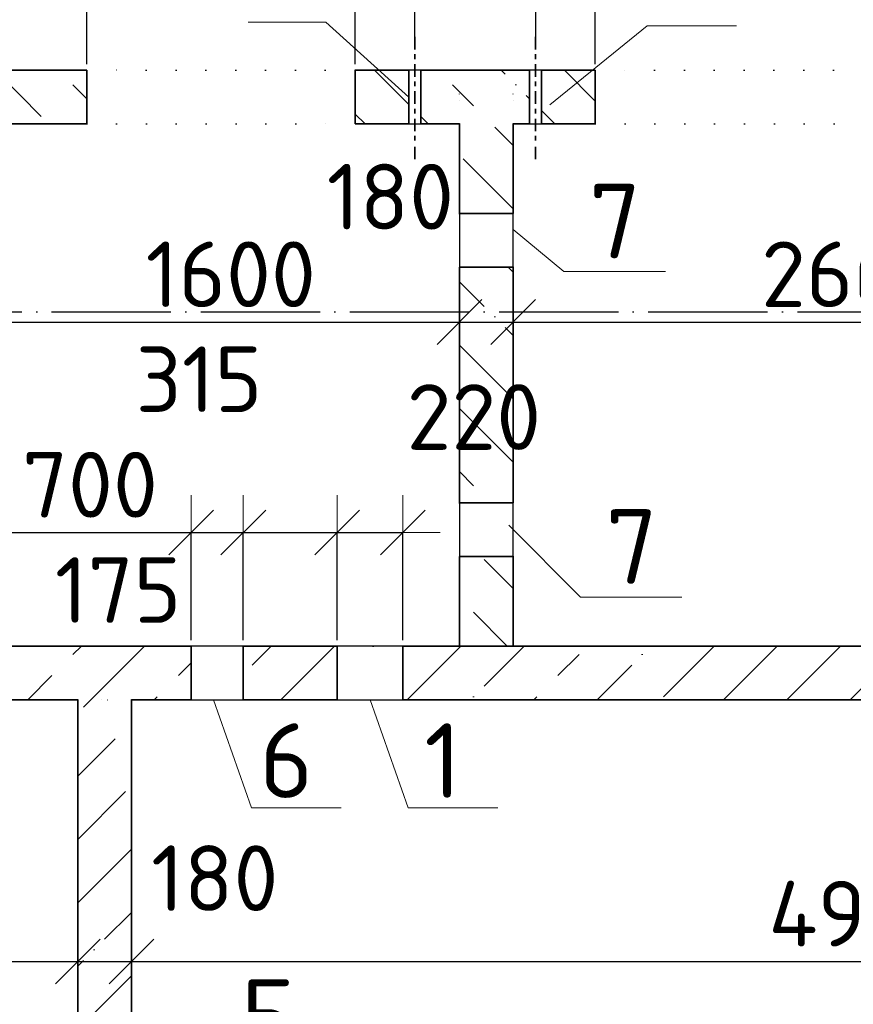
# Model space of a CAD drawing. Header units: millimetres. Extents: x -3495 to 112233, y -3287 to 47686.
# Tile 19 of 43: x 8625 to 11420, y 33299 to 36599. Entities that reach past the tile are written whole.
import ezdxf

# ---------------------------------------------------------------- set-up
doc = ezdxf.new("R2010")
doc.units = ezdxf.units.MM
doc.header["$PDMODE"] = 65
for name, pattern in [('______11', [500, 400, -50, 0, -50]), ('______5', [1100, 800, -100, 100, -100]), ('______9', [100, 0, -100])]:
    doc.linetypes.add(name, pattern=pattern)
for name, color, linetype, lineweight in [('Standard', 7, 'Continuous', 25), ('Макрос окна_ общее', 7, 'Continuous', 13), ('Ограждение_ 2D надпись', 7, 'Continuous', 13), ('Размерная линия_ общее', 7, 'Continuous', 13), ('Размерная линия_ общее_1', 7, 'Continuous', 13), ('Стена_ общее', 7, 'Continuous', 35)]:
    doc.layers.add(name, color=color, linetype=linetype, lineweight=lineweight)
doc.layers.add('Осевая линия_ общее', color=7, linetype='______5', lineweight=13, true_color=0xa0a0a0)
doc.styles.add('ARIAL', font='ARIAL.TTF')
doc.styles.add('ISOCPEUR', font='isocpeur.ttf')
doc.dimstyles.new('DIMSTYLE_12', dxfattribs={"dimtxt": 220, "dimasz": 250, "dimexe": 0, "dimexo": 0, "dimgap": 110, "dimtad": 0, "dimdec": 0, "dimrnd": 5, "dimzin": 12, "dimdsep": 46, "dimtxsty": 'ISOCPEUR', "dimblk1": 'ALL_ML_STRICH', "dimblk2": 'ALL_ML_STRICH', "dimsah": 1, "dimcen": 0, "dimclrd": 7, "dimclre": 256, "dimclrt": 7, "dimadec": 0, "dimazin": 0, "dimtfac": 1, "dimtdec": 0, "dimtix": 1, "dimtmove": 2, "dimatfit": 3, "dimfxl": 0, "dimtvp": 1.2, "dimtzin": 0, "dimlwd": 0, "dimlwe": -3, "dimarcsym": 0})
doc.dimstyles.new('DIMSTYLE_3', dxfattribs={"dimtxt": 220, "dimasz": 250, "dimexe": 0, "dimexo": 0, "dimgap": 110, "dimtad": 2, "dimdec": 0, "dimrnd": 5, "dimzin": 12, "dimdsep": 46, "dimtxsty": 'ISOCPEUR', "dimblk1": 'ALL_ML_STRICH', "dimblk2": 'ALL_ML_STRICH', "dimsah": 1, "dimcen": 0, "dimclrd": 7, "dimclre": 256, "dimclrt": 7, "dimadec": 0, "dimazin": 0, "dimtfac": 1, "dimtdec": 0, "dimtix": 1, "dimtmove": 2, "dimatfit": 3, "dimfxl": 0, "dimtzin": 0, "dimlwd": 0, "dimlwe": -3, "dimarcsym": 0})
doc.dimstyles.new('DIMSTYLE_5', dxfattribs={"dimtxt": 200, "dimasz": 200, "dimexe": 0, "dimexo": 0, "dimgap": 100, "dimtad": 2, "dimdec": 0, "dimrnd": 5, "dimzin": 12, "dimdsep": 46, "dimtxsty": 'ISOCPEUR', "dimblk1": 'ALL_ML_STRICH', "dimblk2": 'ALL_ML_STRICH', "dimsah": 1, "dimcen": 0, "dimclrd": 7, "dimclre": 256, "dimclrt": 7, "dimadec": 0, "dimazin": 0, "dimtfac": 1, "dimtdec": 0, "dimtix": 1, "dimtmove": 2, "dimatfit": 3, "dimfxl": 0, "dimtvp": 1.2, "dimtzin": 0, "dimlwd": 0, "dimlwe": -3, "dimarcsym": 0})
doc.dimstyles.new('DIMSTYLE_8', dxfattribs={"dimtxt": 220, "dimasz": 250, "dimexe": 0, "dimexo": 0, "dimgap": 110, "dimtad": 2, "dimdec": 0, "dimrnd": 5, "dimzin": 12, "dimdsep": 46, "dimtxsty": 'ISOCPEUR', "dimblk1": 'ALL_ML_STRICH', "dimblk2": 'ALL_ML_STRICH', "dimsah": 1, "dimcen": 0, "dimclrd": 7, "dimclre": 256, "dimclrt": 7, "dimadec": 0, "dimazin": 0, "dimtfac": 1, "dimtdec": 0, "dimtix": 1, "dimtmove": 2, "dimatfit": 3, "dimfxl": 0, "dimtvp": 1.2, "dimtzin": 0, "dimlwd": 0, "dimlwe": -3, "dimarcsym": 0})
doc.dimstyles.new('DIMSTYLE_9', dxfattribs={"dimtxt": 200, "dimasz": 200, "dimexe": 0, "dimexo": 0, "dimgap": 100, "dimtad": 2, "dimdec": 0, "dimrnd": 5, "dimzin": 12, "dimdsep": 46, "dimtxsty": 'ISOCPEUR', "dimblk1": 'ALL_ML_STRICH', "dimblk2": 'ALL_ML_STRICH', "dimsah": 1, "dimcen": 0, "dimclrd": 7, "dimclre": 256, "dimclrt": 7, "dimadec": 0, "dimazin": 0, "dimtfac": 1, "dimtdec": 0, "dimtix": 1, "dimtmove": 2, "dimatfit": 3, "dimfxl": 0, "dimtzin": 0, "dimlwd": 0, "dimlwe": -3, "dimarcsym": 0})
pattern_1 = [(135, (0, 0), (-212.132, -212.132), [400, -50, 0, -50]), (135, (-106.07, -106.07), (-212.132, -212.132), [800, -100, 100, -100])]
pattern_2 = [(45, (0, 0), (-212.132, 212.132), [400, -50, 0, -50]), (45, (-106.07, 106.07), (-212.132, 212.132), [800, -100, 100, -100])]

# ---------------------------------------------------------------- blocks, each defined once
blk = doc.blocks.new('ALL_ML_STRICH')
at = {"color": 0, "linetype": 'ByBlock', "lineweight": -2}
for p, q in [((0, -0.5), (0, 0.5)), ((-0.3, -0.3), (0.3, 0.3)), ((-1, 0), (0.5, 0))]:
    blk.add_line(p, q, dxfattribs=at)
blk = doc.blocks.new('*D66')
at = {"layer": 'DEFPOINTS', "color": 7, "linetype": 'Continuous', "lineweight": 13, "transparency": 33554687}
for p in [(8400, 34320), (8820, 34320), (8400, 33443)]:
    blk.add_point(p, dxfattribs=at)
at = {"layer": 'Размерная линия_ общее', "color": 253, "linetype": 'Continuous', "lineweight": -2, "true_color": 0xa0a0a0, "transparency": 33554687}
for p, q in [((8400, 34300), (8400, 33443)), ((8820, 34300), (8820, 33443))]:
    blk.add_line(p, q, dxfattribs=at)
at = {"layer": 'Размерная линия_ общее', "color": 7, "linetype": 'Continuous', "lineweight": -2, "transparency": 33554687}
blk.add_line((8400, 33443), (8820, 33443), dxfattribs=at)
at = {"layer": 'Размерная линия_ общее', "color": 7, "linetype": 'Continuous', "lineweight": 13, "transparency": 33554687, "xscale": 250, "yscale": 250, "zscale": 250, "rotation": 180}
blk.add_blockref('ALL_ML_STRICH', (8400, 33443), dxfattribs=at)
at = {"layer": 'Размерная линия_ общее', "color": 7, "linetype": 'Continuous', "lineweight": 13, "transparency": 33554687, "xscale": 250, "yscale": 250, "zscale": 250}
blk.add_blockref('ALL_ML_STRICH', (8820, 33443), dxfattribs=at)
at = {"layer": 'Размерная линия_ общее', "color": 7, "linetype": 'Continuous', "lineweight": 13, "transparency": 33554687, "insert": (8166, 33962.7), "char_height": 220, "width": 660, "attachment_point": 5, "style": 'ISOCPEUR'}
blk.add_mtext('\\A1;{420}', dxfattribs=at)
blk = doc.blocks.new('*D67')
at = {"layer": 'DEFPOINTS', "color": 7, "linetype": 'Continuous', "lineweight": 13, "transparency": 33554687}
for p in [(8820, 34320), (9000, 34320), (8820, 33443)]:
    blk.add_point(p, dxfattribs=at)
at = {"layer": 'Размерная линия_ общее', "color": 253, "linetype": 'Continuous', "lineweight": -2, "true_color": 0xa0a0a0, "transparency": 33554687}
for p, q in [((8820, 34300), (8820, 33443)), ((9000, 34300), (9000, 33443))]:
    blk.add_line(p, q, dxfattribs=at)
at = {"layer": 'Размерная линия_ общее', "color": 7, "linetype": 'Continuous', "lineweight": -2, "transparency": 33554687}
blk.add_line((8820, 33443), (9000, 33443), dxfattribs=at)
at = {"layer": 'Размерная линия_ общее', "color": 7, "linetype": 'Continuous', "lineweight": 13, "transparency": 33554687, "xscale": 250, "yscale": 250, "zscale": 250, "rotation": 180}
blk.add_blockref('ALL_ML_STRICH', (8820, 33443), dxfattribs=at)
at = {"layer": 'Размерная линия_ общее', "color": 7, "linetype": 'Continuous', "lineweight": 13, "transparency": 33554687, "xscale": 250, "yscale": 250, "zscale": 250}
blk.add_blockref('ALL_ML_STRICH', (9000, 33443), dxfattribs=at)
at = {"layer": 'Размерная линия_ общее', "color": 7, "linetype": 'Continuous', "lineweight": 13, "transparency": 33554687, "insert": (9279.3, 33722), "char_height": 220, "width": 660, "attachment_point": 5, "style": 'ISOCPEUR'}
blk.add_mtext('\\A1;{180}', dxfattribs=at)
blk = doc.blocks.new('*D68')
at = {"layer": 'DEFPOINTS', "color": 7, "linetype": 'Continuous', "lineweight": 13, "transparency": 33554687}
for p in [(9000, 34320), (13900, 34320), (9000, 33443)]:
    blk.add_point(p, dxfattribs=at)
at = {"layer": 'Размерная линия_ общее', "color": 253, "linetype": 'Continuous', "lineweight": -2, "true_color": 0xa0a0a0, "transparency": 33554687}
for p, q in [((9000, 34300), (9000, 33443)), ((13900, 34300), (13900, 33443))]:
    blk.add_line(p, q, dxfattribs=at)
at = {"layer": 'Размерная линия_ общее', "color": 7, "linetype": 'Continuous', "lineweight": -2, "transparency": 33554687}
blk.add_line((9000, 33443), (13900, 33443), dxfattribs=at)
at = {"layer": 'Размерная линия_ общее', "color": 7, "linetype": 'Continuous', "lineweight": 13, "transparency": 33554687, "xscale": 250, "yscale": 250, "zscale": 250, "rotation": 180}
blk.add_blockref('ALL_ML_STRICH', (9000, 33443), dxfattribs=at)
at = {"layer": 'Размерная линия_ общее', "color": 7, "linetype": 'Continuous', "lineweight": 13, "transparency": 33554687, "xscale": 250, "yscale": 250, "zscale": 250}
blk.add_blockref('ALL_ML_STRICH', (13900, 33443), dxfattribs=at)
at = {"layer": 'Размерная линия_ общее', "color": 7, "linetype": 'Continuous', "lineweight": 13, "transparency": 33554687, "insert": (11450, 33603), "char_height": 220, "width": 880, "attachment_point": 5, "style": 'ISOCPEUR'}
blk.add_mtext('\\A1;{4900}', dxfattribs=at)
blk = doc.blocks.new('*D83')
at = {"layer": 'DEFPOINTS', "color": 7, "linetype": 'Continuous', "lineweight": 13, "transparency": 33554687}
for p in [(8400, 37274), (8850, 36430), (8400, 36380)]:
    blk.add_point(p, dxfattribs=at)
at = {"layer": 'Размерная линия_ общее', "color": 253, "linetype": 'Continuous', "lineweight": -2, "true_color": 0xa0a0a0, "transparency": 33554687}
for p, q in [((8400, 36400), (8400, 37274)), ((8850, 36450), (8850, 37274))]:
    blk.add_line(p, q, dxfattribs=at)
at = {"layer": 'Размерная линия_ общее', "color": 7, "linetype": 'Continuous', "lineweight": -2, "transparency": 33554687}
blk.add_line((8400, 37274), (8850, 37274), dxfattribs=at)
at = {"layer": 'Размерная линия_ общее', "color": 7, "linetype": 'Continuous', "lineweight": 13, "transparency": 33554687, "xscale": 250, "yscale": 250, "zscale": 250, "rotation": 180}
blk.add_blockref('ALL_ML_STRICH', (8400, 37274), dxfattribs=at)
at = {"layer": 'Размерная линия_ общее', "color": 7, "linetype": 'Continuous', "lineweight": 13, "transparency": 33554687, "xscale": 250, "yscale": 250, "zscale": 250}
blk.add_blockref('ALL_ML_STRICH', (8850, 37274), dxfattribs=at)
at = {"layer": 'Размерная линия_ общее', "color": 7, "linetype": 'Continuous', "lineweight": 13, "transparency": 33554687, "insert": (8168.2, 37806.7), "char_height": 220, "width": 660, "attachment_point": 5, "style": 'ISOCPEUR'}
blk.add_mtext('\\A1;{450}', dxfattribs=at)
blk = doc.blocks.new('*D84')
at = {"layer": 'DEFPOINTS', "color": 7, "linetype": 'Continuous', "lineweight": 13, "transparency": 33554687}
for p in [(8850, 37274), (8850, 36430), (9750, 36430)]:
    blk.add_point(p, dxfattribs=at)
at = {"layer": 'Размерная линия_ общее', "color": 253, "linetype": 'Continuous', "lineweight": -2, "true_color": 0xa0a0a0, "transparency": 33554687}
for p, q in [((8850, 36450), (8850, 37274)), ((9750, 36450), (9750, 37274))]:
    blk.add_line(p, q, dxfattribs=at)
at = {"layer": 'Размерная линия_ общее', "color": 7, "linetype": 'Continuous', "lineweight": -2, "transparency": 33554687}
blk.add_line((8850, 37274), (9750, 37274), dxfattribs=at)
at = {"layer": 'Размерная линия_ общее', "color": 7, "linetype": 'Continuous', "lineweight": 13, "transparency": 33554687, "xscale": 250, "yscale": 250, "zscale": 250, "rotation": 180}
blk.add_blockref('ALL_ML_STRICH', (8850, 37274), dxfattribs=at)
at = {"layer": 'Размерная линия_ общее', "color": 7, "linetype": 'Continuous', "lineweight": 13, "transparency": 33554687, "xscale": 250, "yscale": 250, "zscale": 250}
blk.add_blockref('ALL_ML_STRICH', (9750, 37274), dxfattribs=at)
at = {"layer": 'Размерная линия_ общее', "color": 7, "linetype": 'Continuous', "lineweight": 13, "transparency": 33554687, "insert": (9311, 37434), "char_height": 220, "width": 660, "attachment_point": 5, "style": 'ISOCPEUR'}
blk.add_mtext('\\A1;{900}', dxfattribs=at)
blk = doc.blocks.new('*D85')
at = {"layer": 'DEFPOINTS', "color": 7, "linetype": 'Continuous', "lineweight": 13, "transparency": 33554687}
for p in [(9750, 37274), (9750, 36430), (10555, 36430)]:
    blk.add_point(p, dxfattribs=at)
at = {"layer": 'Размерная линия_ общее', "color": 253, "linetype": 'Continuous', "lineweight": -2, "true_color": 0xa0a0a0, "transparency": 33554687}
for p, q in [((9750, 36450), (9750, 37274)), ((10555, 36450), (10555, 37274))]:
    blk.add_line(p, q, dxfattribs=at)
at = {"layer": 'Размерная линия_ общее', "color": 7, "linetype": 'Continuous', "lineweight": -2, "transparency": 33554687}
blk.add_line((9750, 37274), (10555, 37274), dxfattribs=at)
at = {"layer": 'Размерная линия_ общее', "color": 7, "linetype": 'Continuous', "lineweight": 13, "transparency": 33554687, "xscale": 250, "yscale": 250, "zscale": 250, "rotation": 180}
blk.add_blockref('ALL_ML_STRICH', (9750, 37274), dxfattribs=at)
at = {"layer": 'Размерная линия_ общее', "color": 7, "linetype": 'Continuous', "lineweight": 13, "transparency": 33554687, "xscale": 250, "yscale": 250, "zscale": 250}
blk.add_blockref('ALL_ML_STRICH', (10555, 37274), dxfattribs=at)
at = {"layer": 'Размерная линия_ общее', "color": 7, "linetype": 'Continuous', "lineweight": 13, "transparency": 33554687, "insert": (10163.5, 37434), "char_height": 220, "width": 660, "attachment_point": 5, "style": 'ISOCPEUR'}
blk.add_mtext('\\A1;{805}', dxfattribs=at)
blk = doc.blocks.new('*D86')
at = {"layer": 'DEFPOINTS', "color": 7, "linetype": 'Continuous', "lineweight": 13, "transparency": 33554687}
for p in [(10555, 37274), (10555, 36430), (11955, 36430)]:
    blk.add_point(p, dxfattribs=at)
at = {"layer": 'Размерная линия_ общее', "color": 253, "linetype": 'Continuous', "lineweight": -2, "true_color": 0xa0a0a0, "transparency": 33554687}
for p, q in [((10555, 36450), (10555, 37274)), ((11955, 36450), (11955, 37274))]:
    blk.add_line(p, q, dxfattribs=at)
at = {"layer": 'Размерная линия_ общее', "color": 7, "linetype": 'Continuous', "lineweight": -2, "transparency": 33554687}
blk.add_line((10555, 37274), (11955, 37274), dxfattribs=at)
at = {"layer": 'Размерная линия_ общее', "color": 7, "linetype": 'Continuous', "lineweight": 13, "transparency": 33554687, "xscale": 250, "yscale": 250, "zscale": 250, "rotation": 180}
blk.add_blockref('ALL_ML_STRICH', (10555, 37274), dxfattribs=at)
at = {"layer": 'Размерная линия_ общее', "color": 7, "linetype": 'Continuous', "lineweight": 13, "transparency": 33554687, "xscale": 250, "yscale": 250, "zscale": 250}
blk.add_blockref('ALL_ML_STRICH', (11955, 37274), dxfattribs=at)
at = {"layer": 'Размерная линия_ общее', "color": 7, "linetype": 'Continuous', "lineweight": 13, "transparency": 33554687, "insert": (11277, 37434), "char_height": 220, "width": 880, "attachment_point": 5, "style": 'ISOCPEUR'}
blk.add_mtext('\\A1;{1400}', dxfattribs=at)
blk = doc.blocks.new('СЛОЖНЫЙ_ОБЪЕКТ_1')
at = {"layer": 'Осевая линия_ общее', "color": 253, "linetype": '______11', "lineweight": -3, "true_color": 0xa0a0a0, "transparency": 33554687}
blk.add_line((-2770, 35620), (15650, 35620), dxfattribs=at)
blk = doc.blocks.new('*D120')
at = {"layer": 'DEFPOINTS', "color": 7, "linetype": 'Continuous', "lineweight": 13, "transparency": 33554687}
for p in [(8500, 36909.3), (8500, 36430), (9950, 36430)]:
    blk.add_point(p, dxfattribs=at)
at = {"layer": 'Размерная линия_ общее_1', "color": 253, "linetype": 'Continuous', "lineweight": -2, "true_color": 0xa0a0a0, "transparency": 33554687}
for p, q in [((8500, 36530), (8500, 36909.3)), ((9950, 36530), (9950, 36909.3))]:
    blk.add_line(p, q, dxfattribs=at)
at = {"layer": 'Размерная линия_ общее_1', "color": 7, "linetype": 'Continuous', "lineweight": -2, "transparency": 33554687}
blk.add_line((8500, 36909.3), (9950, 36909.3), dxfattribs=at)
at = {"layer": 'Размерная линия_ общее_1', "color": 7, "linetype": 'Continuous', "lineweight": 13, "transparency": 33554687, "xscale": 200, "yscale": 200, "zscale": 200, "rotation": 180}
blk.add_blockref('ALL_ML_STRICH', (8500, 36909.3), dxfattribs=at)
at = {"layer": 'Размерная линия_ общее_1', "color": 7, "linetype": 'Continuous', "lineweight": 13, "transparency": 33554687, "xscale": 200, "yscale": 200, "zscale": 200}
blk.add_blockref('ALL_ML_STRICH', (9950, 36909.3), dxfattribs=at)
at = {"layer": 'Размерная линия_ общее_1', "color": 7, "linetype": 'Continuous', "lineweight": 13, "transparency": 33554687, "insert": (9025, 37059.3), "char_height": 200, "width": 800, "attachment_point": 5, "style": 'ISOCPEUR'}
blk.add_mtext('\\A1;{1450}', dxfattribs=at)
blk = doc.blocks.new('*D121')
at = {"layer": 'DEFPOINTS', "color": 7, "linetype": 'Continuous', "lineweight": 13, "transparency": 33554687}
for p in [(9950, 36909.3), (9950, 36430), (10356.3, 36430)]:
    blk.add_point(p, dxfattribs=at)
at = {"layer": 'Размерная линия_ общее_1', "color": 253, "linetype": 'Continuous', "lineweight": -2, "true_color": 0xa0a0a0, "transparency": 33554687}
for p, q in [((9950, 36530), (9950, 36909.3)), ((10356.3, 36530), (10356.3, 36909.3))]:
    blk.add_line(p, q, dxfattribs=at)
at = {"layer": 'Размерная линия_ общее_1', "color": 7, "linetype": 'Continuous', "lineweight": -2, "transparency": 33554687}
blk.add_line((9950, 36909.3), (10356.3, 36909.3), dxfattribs=at)
at = {"layer": 'Размерная линия_ общее_1', "color": 7, "linetype": 'Continuous', "lineweight": 13, "transparency": 33554687, "xscale": 200, "yscale": 200, "zscale": 200, "rotation": 180}
blk.add_blockref('ALL_ML_STRICH', (9950, 36909.3), dxfattribs=at)
at = {"layer": 'Размерная линия_ общее_1', "color": 7, "linetype": 'Continuous', "lineweight": 13, "transparency": 33554687, "xscale": 200, "yscale": 200, "zscale": 200}
blk.add_blockref('ALL_ML_STRICH', (10356.3, 36909.3), dxfattribs=at)
at = {"layer": 'Размерная линия_ общее_1', "color": 7, "linetype": 'Continuous', "lineweight": 13, "transparency": 33554687, "insert": (10621.1, 37059.1), "char_height": 200, "width": 600, "attachment_point": 5, "style": 'ISOCPEUR'}
blk.add_mtext('\\A1;{405}', dxfattribs=at)
blk = doc.blocks.new('*D371')
at = {"layer": 'DEFPOINTS', "color": 7, "linetype": 'Continuous', "lineweight": 13, "transparency": 33554687}
for p in [(8500, 35620), (10100, 35620), (8500, 35585.9)]:
    blk.add_point(p, dxfattribs=at)
at = {"layer": 'Размерная линия_ общее', "color": 253, "linetype": 'Continuous', "lineweight": -2, "true_color": 0xa0a0a0, "transparency": 33554687}
for p, q in [((8500, 35600), (8500, 35585.9)), ((10100, 35600), (10100, 35585.9))]:
    blk.add_line(p, q, dxfattribs=at)
at = {"layer": 'Размерная линия_ общее', "color": 7, "linetype": 'Continuous', "lineweight": -2, "transparency": 33554687}
blk.add_line((8500, 35585.9), (10100, 35585.9), dxfattribs=at)
at = {"layer": 'Размерная линия_ общее', "color": 7, "linetype": 'Continuous', "lineweight": 13, "transparency": 33554687, "xscale": 250, "yscale": 250, "zscale": 250, "rotation": 180}
blk.add_blockref('ALL_ML_STRICH', (8500, 35585.9), dxfattribs=at)
at = {"layer": 'Размерная линия_ общее', "color": 7, "linetype": 'Continuous', "lineweight": 13, "transparency": 33554687, "xscale": 250, "yscale": 250, "zscale": 250}
blk.add_blockref('ALL_ML_STRICH', (10100, 35585.9), dxfattribs=at)
at = {"layer": 'Размерная линия_ общее', "color": 7, "linetype": 'Continuous', "lineweight": 13, "transparency": 33554687, "insert": (9333, 35745.9), "char_height": 220, "width": 880, "attachment_point": 5, "style": 'ISOCPEUR'}
blk.add_mtext('\\A1;{1600}', dxfattribs=at)
blk = doc.blocks.new('*D372')
at = {"layer": 'DEFPOINTS', "color": 7, "linetype": 'Continuous', "lineweight": 13, "transparency": 33554687}
for p in [(10100, 35620), (10280, 35620), (10100, 35585.9)]:
    blk.add_point(p, dxfattribs=at)
at = {"layer": 'Размерная линия_ общее', "color": 253, "linetype": 'Continuous', "lineweight": -2, "true_color": 0xa0a0a0, "transparency": 33554687}
for p, q in [((10100, 35600), (10100, 35585.9)), ((10280, 35600), (10280, 35585.9))]:
    blk.add_line(p, q, dxfattribs=at)
at = {"layer": 'Размерная линия_ общее', "color": 7, "linetype": 'Continuous', "lineweight": -2, "transparency": 33554687}
blk.add_line((10100, 35585.9), (10280, 35585.9), dxfattribs=at)
at = {"layer": 'Размерная линия_ общее', "color": 7, "linetype": 'Continuous', "lineweight": 13, "transparency": 33554687, "xscale": 250, "yscale": 250, "zscale": 250, "rotation": 180}
blk.add_blockref('ALL_ML_STRICH', (10100, 35585.9), dxfattribs=at)
at = {"layer": 'Размерная линия_ общее', "color": 7, "linetype": 'Continuous', "lineweight": 13, "transparency": 33554687, "xscale": 250, "yscale": 250, "zscale": 250}
blk.add_blockref('ALL_ML_STRICH', (10280, 35585.9), dxfattribs=at)
at = {"layer": 'Размерная линия_ общее', "color": 7, "linetype": 'Continuous', "lineweight": 13, "transparency": 33554687, "insert": (9868.2, 36006), "char_height": 220, "width": 660, "attachment_point": 5, "style": 'ISOCPEUR'}
blk.add_mtext('\\A1;{180}', dxfattribs=at)
blk = doc.blocks.new('*D373')
at = {"layer": 'DEFPOINTS', "color": 7, "linetype": 'Continuous', "lineweight": 13, "transparency": 33554687}
for p in [(10280, 35620), (12940, 35620), (10280, 35585.9)]:
    blk.add_point(p, dxfattribs=at)
at = {"layer": 'Размерная линия_ общее', "color": 253, "linetype": 'Continuous', "lineweight": -2, "true_color": 0xa0a0a0, "transparency": 33554687}
for p, q in [((10280, 35600), (10280, 35585.9)), ((12940, 35600), (12940, 35585.9))]:
    blk.add_line(p, q, dxfattribs=at)
at = {"layer": 'Размерная линия_ общее', "color": 7, "linetype": 'Continuous', "lineweight": -2, "transparency": 33554687}
blk.add_line((10280, 35585.9), (12940, 35585.9), dxfattribs=at)
at = {"layer": 'Размерная линия_ общее', "color": 7, "linetype": 'Continuous', "lineweight": 13, "transparency": 33554687, "xscale": 250, "yscale": 250, "zscale": 250, "rotation": 180}
blk.add_blockref('ALL_ML_STRICH', (10280, 35585.9), dxfattribs=at)
at = {"layer": 'Размерная линия_ общее', "color": 7, "linetype": 'Continuous', "lineweight": 13, "transparency": 33554687, "xscale": 250, "yscale": 250, "zscale": 250}
blk.add_blockref('ALL_ML_STRICH', (12940, 35585.9), dxfattribs=at)
at = {"layer": 'Размерная линия_ общее', "color": 7, "linetype": 'Continuous', "lineweight": 13, "transparency": 33554687, "insert": (11421, 35745.9), "char_height": 220, "width": 880, "attachment_point": 5, "style": 'ISOCPEUR'}
blk.add_mtext('\\A1;{2660}', dxfattribs=at)
blk = doc.blocks.new('*D381')
at = {"layer": 'DEFPOINTS', "color": 7, "linetype": 'Continuous', "lineweight": 13, "transparency": 33554687}
for p in [(8500, 34880.7), (8500, 34500), (9200, 34500)]:
    blk.add_point(p, dxfattribs=at)
at = {"layer": 'Размерная линия_ общее', "color": 253, "linetype": 'Continuous', "lineweight": -2, "true_color": 0xa0a0a0, "transparency": 33554687}
for p, q in [((8500, 34520), (8500, 34880.7)), ((9200, 34520), (9200, 34880.7))]:
    blk.add_line(p, q, dxfattribs=at)
at = {"layer": 'Размерная линия_ общее', "color": 7, "linetype": 'Continuous', "lineweight": -2, "transparency": 33554687}
blk.add_line((8500, 34880.7), (9200, 34880.7), dxfattribs=at)
at = {"layer": 'Размерная линия_ общее', "color": 7, "linetype": 'Continuous', "lineweight": 13, "transparency": 33554687, "xscale": 250, "yscale": 250, "zscale": 250, "rotation": 180}
blk.add_blockref('ALL_ML_STRICH', (8500, 34880.7), dxfattribs=at)
at = {"layer": 'Размерная линия_ общее', "color": 7, "linetype": 'Continuous', "lineweight": 13, "transparency": 33554687, "xscale": 250, "yscale": 250, "zscale": 250}
blk.add_blockref('ALL_ML_STRICH', (9200, 34880.7), dxfattribs=at)
at = {"layer": 'Размерная линия_ общее', "color": 7, "linetype": 'Continuous', "lineweight": 13, "transparency": 33554687, "insert": (8861, 35040.7), "char_height": 220, "width": 660, "attachment_point": 5, "style": 'ISOCPEUR'}
blk.add_mtext('\\A1;{700}', dxfattribs=at)
blk = doc.blocks.new('*D382')
at = {"layer": 'DEFPOINTS', "color": 7, "linetype": 'Continuous', "lineweight": 13, "transparency": 33554687}
for p in [(9200, 34880.7), (9200, 34500), (9375, 34500)]:
    blk.add_point(p, dxfattribs=at)
at = {"layer": 'Размерная линия_ общее', "color": 253, "linetype": 'Continuous', "lineweight": -2, "true_color": 0xa0a0a0, "transparency": 33554687}
for p, q in [((9200, 34520), (9200, 34880.7)), ((9375, 34520), (9375, 34880.7))]:
    blk.add_line(p, q, dxfattribs=at)
at = {"layer": 'Размерная линия_ общее', "color": 7, "linetype": 'Continuous', "lineweight": -2, "transparency": 33554687}
blk.add_line((9200, 34880.7), (9375, 34880.7), dxfattribs=at)
at = {"layer": 'Размерная линия_ общее', "color": 7, "linetype": 'Continuous', "lineweight": 13, "transparency": 33554687, "xscale": 250, "yscale": 250, "zscale": 250, "rotation": 180}
blk.add_blockref('ALL_ML_STRICH', (9200, 34880.7), dxfattribs=at)
at = {"layer": 'Размерная линия_ общее', "color": 7, "linetype": 'Continuous', "lineweight": 13, "transparency": 33554687, "xscale": 250, "yscale": 250, "zscale": 250}
blk.add_blockref('ALL_ML_STRICH', (9375, 34880.7), dxfattribs=at)
at = {"layer": 'Размерная линия_ общее', "color": 7, "linetype": 'Continuous', "lineweight": 13, "transparency": 33554687, "insert": (8955.2, 34687.8), "char_height": 220, "width": 660, "attachment_point": 5, "style": 'ISOCPEUR'}
blk.add_mtext('\\A1;{175}', dxfattribs=at)
blk = doc.blocks.new('*D383')
at = {"layer": 'DEFPOINTS', "color": 7, "linetype": 'Continuous', "lineweight": 13, "transparency": 33554687}
for p in [(9375, 34880.7), (9375, 34500), (9690, 34500)]:
    blk.add_point(p, dxfattribs=at)
at = {"layer": 'Размерная линия_ общее', "color": 253, "linetype": 'Continuous', "lineweight": -2, "true_color": 0xa0a0a0, "transparency": 33554687}
for p, q in [((9375, 34520), (9375, 34880.7)), ((9690, 34520), (9690, 34880.7))]:
    blk.add_line(p, q, dxfattribs=at)
at = {"layer": 'Размерная линия_ общее', "color": 7, "linetype": 'Continuous', "lineweight": -2, "transparency": 33554687}
blk.add_line((9375, 34880.7), (9690, 34880.7), dxfattribs=at)
at = {"layer": 'Размерная линия_ общее', "color": 7, "linetype": 'Continuous', "lineweight": 13, "transparency": 33554687, "xscale": 250, "yscale": 250, "zscale": 250, "rotation": 180}
blk.add_blockref('ALL_ML_STRICH', (9375, 34880.7), dxfattribs=at)
at = {"layer": 'Размерная линия_ общее', "color": 7, "linetype": 'Continuous', "lineweight": 13, "transparency": 33554687, "xscale": 250, "yscale": 250, "zscale": 250}
blk.add_blockref('ALL_ML_STRICH', (9690, 34880.7), dxfattribs=at)
at = {"layer": 'Размерная линия_ общее', "color": 7, "linetype": 'Continuous', "lineweight": 13, "transparency": 33554687, "insert": (9226.6, 35394.1), "char_height": 220, "width": 660, "attachment_point": 5, "style": 'ISOCPEUR'}
blk.add_mtext('\\A1;{315}', dxfattribs=at)
blk = doc.blocks.new('*D384')
at = {"layer": 'DEFPOINTS', "color": 7, "linetype": 'Continuous', "lineweight": 13, "transparency": 33554687}
for p in [(9690, 34880.7), (9690, 34500), (9910, 34500)]:
    blk.add_point(p, dxfattribs=at)
at = {"layer": 'Размерная линия_ общее', "color": 253, "linetype": 'Continuous', "lineweight": -2, "true_color": 0xa0a0a0, "transparency": 33554687}
for p, q in [((9690, 34520), (9690, 34880.7)), ((9910, 34520), (9910, 34880.7))]:
    blk.add_line(p, q, dxfattribs=at)
at = {"layer": 'Размерная линия_ общее', "color": 7, "linetype": 'Continuous', "lineweight": -2, "transparency": 33554687}
blk.add_line((9690, 34880.7), (9910, 34880.7), dxfattribs=at)
at = {"layer": 'Размерная линия_ общее', "color": 7, "linetype": 'Continuous', "lineweight": 13, "transparency": 33554687, "xscale": 250, "yscale": 250, "zscale": 250, "rotation": 180}
blk.add_blockref('ALL_ML_STRICH', (9690, 34880.7), dxfattribs=at)
at = {"layer": 'Размерная линия_ общее', "color": 7, "linetype": 'Continuous', "lineweight": 13, "transparency": 33554687, "xscale": 250, "yscale": 250, "zscale": 250}
blk.add_blockref('ALL_ML_STRICH', (9910, 34880.7), dxfattribs=at)
at = {"layer": 'Размерная линия_ общее', "color": 7, "linetype": 'Continuous', "lineweight": 13, "transparency": 33554687, "insert": (10148.1, 35267.5), "char_height": 220, "width": 660, "attachment_point": 5, "style": 'ISOCPEUR'}
blk.add_mtext('\\A1;{220}', dxfattribs=at)
blk = doc.blocks.new('NSY91')
at = {"color": 0, "linetype": 'ByBlock', "lineweight": -2}
for p, q in [((0, 99.9), (0, 116.7)), ((0, 116.7), (0, 99.9)), ((0, 93.3), (0, 86.8)), ((0, 86.8), (0, 93.3)), ((0, 63.2), (0, 79.9)), ((0, 79.9), (0, 63.2)), ((0, 57), (0, 50.5)), ((0, 50.5), (0, 57)), ((0, 27), (0, 43.7)), ((0, 43.7), (0, 27)), ((0, 20.4), (0, 13.9)), ((0, 13.9), (0, 20.4)), ((0, -9.7), (0, 7)), ((0, 7), (0, -9.7)), ((0, -15.9), (0, -22.4)), ((0, -22.4), (0, -15.9)), ((0, -47.5), (0, -30.8)), ((0, -30.8), (0, -47.5))]:
    blk.add_line(p, q, dxfattribs=at)

msp = doc.modelspace()

# ---------------------------------------------------------------- hatches: boundary and pattern name
at = {"layer": 'Стена_ общее', "linetype": 'Continuous', "lineweight": 18, "transparency": 33554687}
h = msp.add_hatch(dxfattribs=at)
h.set_pattern_fill('__________540', scale=100, style=0, pattern_type=2)
h.set_pattern_definition(pattern_1)
h.paths.add_polyline_path([(8500, 36250), (8850, 36250), (8850, 36430), (8500, 36430)], flags=0)
h = msp.add_hatch(dxfattribs=at)
h.set_pattern_fill('__________540', scale=100, style=0, pattern_type=2)
h.set_pattern_definition(pattern_1)
h.paths.add_polyline_path([(9930, 36430), (9750, 36430), (9750, 36250), (9930, 36250)], flags=0)
h = msp.add_hatch(dxfattribs=at)
h.set_pattern_fill('__________540', scale=100, style=0, pattern_type=2)
h.set_pattern_definition(pattern_1)
h.paths.add_polyline_path([(9970, 36250), (10100, 36250), (10100, 36430), (9970, 36430)], flags=0)
h = msp.add_hatch(dxfattribs=at)
h.set_pattern_fill('__________540', scale=100, style=0, pattern_type=2)
h.set_pattern_definition(pattern_1)
h.paths.add_polyline_path([(10280, 35950), (10280, 36430), (10100, 36430), (10100, 35950)], flags=0)
h = msp.add_hatch(dxfattribs=at)
h.set_pattern_fill('__________540', scale=100, style=0, pattern_type=2)
h.set_pattern_definition(pattern_1)
h.paths.add_polyline_path([(10335, 36250), (10335, 36430), (10280, 36430), (10280, 36250)], flags=0)
h = msp.add_hatch(dxfattribs=at)
h.set_pattern_fill('__________540', scale=100, style=0, pattern_type=2)
h.set_pattern_definition(pattern_1)
h.paths.add_polyline_path([(10555, 36430), (10375, 36430), (10375, 36250), (10555, 36250)], flags=0)
h = msp.add_hatch(dxfattribs=at)
h.set_pattern_fill('__________540', scale=100, style=0, pattern_type=2)
h.set_pattern_definition(pattern_1)
h.paths.add_polyline_path([(10280, 34980), (10280, 35770), (10100, 35770), (10100, 34980)], flags=0)
h = msp.add_hatch(dxfattribs=at)
h.set_pattern_fill('__________540', scale=100, style=0, pattern_type=2)
h.set_pattern_definition(pattern_1)
h.paths.add_polyline_path([(10280, 34500), (10280, 34800), (10100, 34800), (10100, 34500)], flags=0)
h = msp.add_hatch(dxfattribs=at)
h.set_pattern_fill('__________539', scale=100, style=0, pattern_type=2)
h.set_pattern_definition(pattern_2)
h.paths.add_polyline_path([(9200, 34500), (8500, 34500), (8500, 34320), (9200, 34320)], flags=0)
h = msp.add_hatch(dxfattribs=at)
h.set_pattern_fill('__________539', scale=100, style=0, pattern_type=2)
h.set_pattern_definition(pattern_2)
h.paths.add_polyline_path([(9375, 34320), (9690, 34320), (9690, 34500), (9375, 34500)], flags=0)
h = msp.add_hatch(dxfattribs=at)
h.set_pattern_fill('__________539', scale=100, style=0, pattern_type=2)
h.set_pattern_definition(pattern_2)
h.paths.add_polyline_path([(14100, 34500), (9910, 34500), (9910, 34320), (14100, 34320)], flags=0)
h = msp.add_hatch(dxfattribs=at)
h.set_pattern_fill('__________539', scale=100, style=0, pattern_type=2)
h.set_pattern_definition(pattern_2)
h.paths.add_polyline_path([(9000, 31790), (9000, 33085), (8950, 33085), (8950, 33125), (9000, 33125), (9000, 34320), (8820, 34320), (8820, 31790)], flags=0)

# ---------------------------------------------------------------- linework, layer by layer
at = {"layer": 'Макрос окна_ общее', "color": 7, "linetype": 'Continuous', "lineweight": -3, "transparency": 33554687}
for p, q in [((9970, 36430), (9930, 36430)), ((10375, 36430), (10335, 36430)), ((9930, 36250), (9970, 36250)), ((10335, 36250), (10375, 36250)), ((10100, 35950), (10100, 35770)), ((10280, 35770), (10280, 35950)), ((10100, 34980), (10100, 34800)), ((10280, 34800), (10280, 34980)), ((9375, 34500), (9200, 34500)), ((9910, 34500), (9690, 34500)), ((9200, 34320), (9375, 34320)), ((9690, 34320), (9910, 34320))]:
    msp.add_line(p, q, dxfattribs=at)
at = {"layer": 'Ограждение_ 2D надпись', "color": 7, "linetype": 'Continuous', "lineweight": 13, "transparency": 33554687}
for points in [[(10280, 35895.8), (10450.1, 35754.9), (10790.1, 35754.9)], [(10265.4, 34904.6), (10505.8, 34664.2), (10845.8, 34664.2)]]:
    msp.add_lwpolyline(points, dxfattribs=at)
at = {"layer": 'Осевая линия_ общее', "color": 7, "linetype": 'Continuous', "lineweight": 13, "transparency": 33554687}
for points in [[(9929.8, 36340), (9651.7, 36591.1), (9391.7, 36591.1)], [(10402.5, 36314), (10728.7, 36578.5), (11028.7, 36578.5)], [(9275, 34320), (9402.9, 33957.8), (9702.9, 33957.8)], [(9800, 34320), (9927.9, 33957.8), (10227.9, 33957.8)]]:
    msp.add_lwpolyline(points, dxfattribs=at)
at = {"layer": 'Стена_ общее', "color": 7, "linetype": 'Continuous', "lineweight": 35, "transparency": 33554687}
for p, q in [((8850, 36430), (8500, 36430)), ((8850, 36430), (8850, 36250)), ((9750, 36250), (9750, 36430)), ((9930, 36430), (9750, 36430)), ((9930, 36430), (9930, 36250)), ((9970, 36250), (9970, 36430)), ((10100, 36430), (9970, 36430)), ((10280, 36430), (10100, 36430)), ((10335, 36430), (10280, 36430)), ((10335, 36430), (10335, 36250)), ((10375, 36250), (10375, 36430)), ((10555, 36430), (10375, 36430)), ((10555, 36430), (10555, 36250)), ((8500, 36250), (8850, 36250)), ((9750, 36250), (9930, 36250)), ((9970, 36250), (10100, 36250)), ((10100, 36250), (10100, 35950)), ((10280, 36250), (10335, 36250)), ((10280, 35950), (10280, 36250)), ((10375, 36250), (10555, 36250)), ((10280, 35950), (10100, 35950)), ((10100, 35770), (10280, 35770)), ((10100, 35770), (10100, 34980)), ((10280, 34980), (10280, 35770)), ((10280, 34980), (10100, 34980)), ((10100, 34800), (10280, 34800)), ((10100, 34800), (10100, 34500)), ((10280, 34500), (10280, 34800)), ((9200, 34500), (8500, 34500)), ((9200, 34500), (9200, 34320)), ((9375, 34320), (9375, 34500)), ((9690, 34500), (9375, 34500)), ((9690, 34500), (9690, 34320)), ((9910, 34320), (9910, 34500)), ((10100, 34500), (9910, 34500)), ((10100, 34500), (10280, 34500)), ((10280, 34500), (10100, 34500)), ((12940, 34500), (10280, 34500)), ((8500, 34320), (8820, 34320)), ((8820, 34320), (8820, 31790)), ((9000, 33125), (9000, 34320)), ((9000, 34320), (9200, 34320)), ((9375, 34320), (9690, 34320)), ((9910, 34320), (14100, 34320))]:
    msp.add_line(p, q, dxfattribs=at)
at = {"layer": 'Стена_ общее', "color": 7, "linetype": '______9', "lineweight": -3, "transparency": 33554687}
for p, q in [((9750, 36430), (8850, 36430)), ((9750, 36430), (8850, 36430)), ((9970, 36430), (9930, 36430)), ((9970, 36430), (9930, 36430)), ((10100, 36250), (10100, 36430)), ((10100, 36430), (10100, 36250)), ((10280, 36430), (10280, 36250)), ((10280, 36250), (10280, 36430)), ((10375, 36430), (10335, 36430)), ((10375, 36430), (10335, 36430)), ((11955, 36430), (10555, 36430)), ((11955, 36430), (10555, 36430)), ((8850, 36250), (9750, 36250)), ((8850, 36250), (9750, 36250)), ((9930, 36250), (9970, 36250)), ((9930, 36250), (9970, 36250)), ((10335, 36250), (10375, 36250)), ((10335, 36250), (10375, 36250)), ((10555, 36250), (11955, 36250)), ((10555, 36250), (11955, 36250)), ((10100, 35950), (10100, 35770)), ((10100, 35950), (10100, 35770)), ((10280, 35770), (10280, 35950)), ((10280, 35770), (10280, 35950)), ((10100, 34980), (10100, 34800)), ((10100, 34980), (10100, 34800)), ((10280, 34800), (10280, 34980)), ((10280, 34800), (10280, 34980)), ((9375, 34500), (9200, 34500)), ((9375, 34500), (9200, 34500)), ((9910, 34500), (9690, 34500)), ((9910, 34500), (9690, 34500)), ((9000, 34320), (8820, 34320)), ((8820, 34320), (9000, 34320)), ((9200, 34320), (9375, 34320)), ((9200, 34320), (9375, 34320)), ((9690, 34320), (9910, 34320)), ((9690, 34320), (9910, 34320))]:
    msp.add_line(p, q, dxfattribs=at)

# ---------------------------------------------------------------- block references
at = {"layer": 'Осевая линия_ общее', "color": 253, "linetype": '______11', "lineweight": -3, "true_color": 0xa0a0a0, "transparency": 33554687}
msp.add_blockref('СЛОЖНЫЙ_ОБЪЕКТ_1', (0, 0), dxfattribs=at)
at = {"layer": 'Стена_ общее', "color": 7, "linetype": 'Continuous', "lineweight": 25, "transparency": 33554687, "xscale": 2.499999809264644, "yscale": 2.499999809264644, "zscale": 2.499999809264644, "rotation": 8.070466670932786e-09}
for p in [(9950, 36250), (10355, 36250)]:
    msp.add_blockref('NSY91', p, dxfattribs=at)

# ---------------------------------------------------------------- texts
at = {"layer": 'Standard', "color": 7, "linetype": 'Continuous', "lineweight": 13, "transparency": 33554687, "char_height": 250, "attachment_point": 5, "style": 'ISOCPEUR'}
for s, insert, width in [('\\A1;{\\fISOCPEUR|i0|b0;\\H250.000000;\\W1.000000;\\C7;7}\\P', (10621.5, 35924.5), 272.222), ('\\A1;{\\fISOCPEUR|i0|b0;\\H250.000000;\\W1.000000;\\C7;7}\\P', (10677.2, 34833.8), 272.222), ('\\A1;{\\fISOCPEUR|i0|b0;\\H250.000000;\\W1.000000;\\C7;6}\\P', (9519.3, 34116.1), 272.222), ('\\A1;{\\fISOCPEUR|i0|b0;\\H250.000000;\\W1.000000;\\C7;1}\\P', (10044.3, 34116.1), 194.444), ('\\A1;{\\fISOCPEUR|i0|b0;\\H250.000000;\\W1.000000;\\C7;5}\\P', (9460, 33258.4), 272.222)]:
    msp.add_mtext(s, dxfattribs=dict(at, insert=insert, width=width))
at = {"layer": 'Ограждение_ 2D надпись', "color": 7, "linetype": 'Continuous', "lineweight": 13, "transparency": 33554687, "insert": (9567.4, 34702.6), "char_height": 200, "width": 67.731, "attachment_point": 2, "style": 'ARIAL'}
msp.add_mtext('}\\P', dxfattribs=at)

# ---------------------------------------------------------------- dimensions: what is measured, and where the dimension line sits
at = {"layer": 'Размерная линия_ общее', "color": 7, "linetype": 'Continuous', "lineweight": 13, "transparency": 33554687}
for base, p1, p2, dimstyle, picture, middle in [((8850, 37274), (8400, 36400), (8850, 36450), 'DIMSTYLE_8', '*D83', (8168.2, 37806.7)), ((9750, 37274), (8850, 36450), (9750, 36450), 'DIMSTYLE_3', '*D84', (9311, 37434)), ((10555, 37274), (9750, 36450), (10555, 36450), 'DIMSTYLE_3', '*D85', (10163.5, 37434)), ((11955, 37274), (10555, 36450), (11955, 36450), 'DIMSTYLE_3', '*D86', (11277, 37434)), ((10280, 35585.9), (10100, 35600), (10280, 35600), 'DIMSTYLE_8', '*D372', (9868.2, 36006)), ((10100, 35585.9), (8500, 35600), (10100, 35600), 'DIMSTYLE_3', '*D371', (9333, 35745.9)), ((12940, 35585.9), (10280, 35600), (12940, 35600), 'DIMSTYLE_3', '*D373', (11421, 35745.9)), ((9690, 34880.7), (9375, 34520), (9690, 34520), 'DIMSTYLE_8', '*D383', (9226.6, 35394.1)), ((9910, 34880.7), (9690, 34520), (9910, 34520), 'DIMSTYLE_8', '*D384', (10148.1, 35267.5)), ((9200, 34880.7), (8500, 34520), (9200, 34520), 'DIMSTYLE_3', '*D381', (8861, 35040.7)), ((9375, 34880.7), (9200, 34520), (9375, 34520), 'DIMSTYLE_12', '*D382', (8955.2, 34687.8)), ((8820, 33443), (8400, 34300), (8820, 34300), 'DIMSTYLE_8', '*D66', (8166, 33962.7)), ((9000, 33443), (8820, 34300), (9000, 34300), 'DIMSTYLE_8', '*D67', (9279.3, 33722)), ((13900, 33443), (9000, 34300), (13900, 34300), 'DIMSTYLE_3', '*D68', (11450, 33603))]:
    dim = msp.add_linear_dim(base=base, p1=p1, p2=p2, dimstyle=dimstyle, override={"dimpost": '<>', "dimclrd": 7, "dimclre": 253, "dimclrt": 7, "dimlwd": 0, "dimlwe": 65533}, dxfattribs=at)
    dim.commit()
    dim.dimension.update_dxf_attribs({"geometry": picture, "text_midpoint": middle, "dimtype": 160})
at = {"layer": 'Размерная линия_ общее_1', "color": 7, "linetype": 'Continuous', "lineweight": 13, "transparency": 33554687}
for base, p1, p2, dimstyle, picture, middle in [((9950, 36909.3), (8500, 36530), (9950, 36530), 'DIMSTYLE_9', '*D120', (9025, 37059.3)), ((10356.3, 36909.3), (9950, 36530), (10356.3, 36530), 'DIMSTYLE_5', '*D121', (10621.1, 37059.1))]:
    dim = msp.add_linear_dim(base=base, p1=p1, p2=p2, dimstyle=dimstyle, override={"dimpost": '<>', "dimclrd": 7, "dimclre": 253, "dimclrt": 7, "dimlwd": 0, "dimlwe": 65533}, dxfattribs=at)
    dim.commit()
    dim.dimension.update_dxf_attribs({"geometry": picture, "text_midpoint": middle, "dimtype": 160})

doc.saveas('drawing.dxf')
